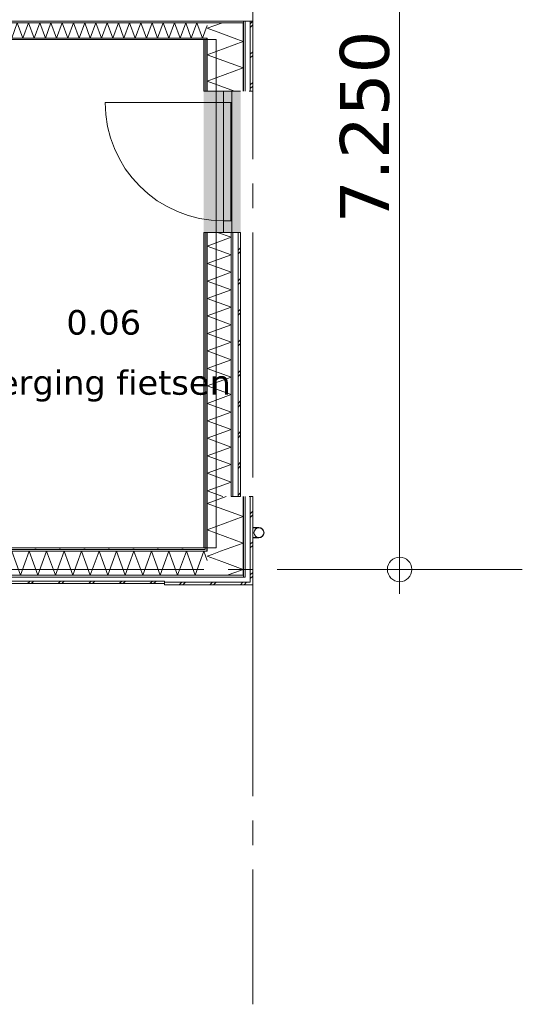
# Model space of a CAD drawing. Header units: millimetres. Extents: x -14925 to 266687, y -3550 to 35834.
# Tile 121 of 244: x 116445 to 120674, y -3550 to 4488. Entities that reach past the tile are written whole.
import ezdxf
from ezdxf.enums import TextEntityAlignment as Align

# ---------------------------------------------------------------- set-up
doc = ezdxf.new("R2010")
doc.units = ezdxf.units.MM
doc.header["$MEASUREMENT"] = 0
doc.linetypes.add('B0204', pattern=[2600, 2000, -200, 200, -200])
for name, color, linetype in [('52 Riolering.SCHOON', 7, 'Continuous'), ('A Stramien', 7, 'Continuous'), ('New_21 Buitenwanden', 7, 'Continuous'), ('New_21 Buitenwanden Afdek-arcering', 7, 'Continuous'), ('New_21 Buitenwanden Deuren', 7, 'Continuous'), ('New_21 Buitenwanden Doorsnede-arcering', 7, 'Continuous'), ('New_21 Buitenwanden Laagscheidingslijnen', 7, 'Continuous'), ('New_22 C Binnenwanden', 7, 'Continuous'), ('New_22 C Binnenwanden Doorsnede-arcering', 7, 'Continuous'), ('New_22 C Binnenwanden Laagscheidingslijnen', 7, 'Continuous'), ('New_Z Gebruiksopp', 7, 'Continuous'), ('New_Z Gebruiksopp Zone omranding', 7, 'Continuous'), ('New_Z Gebruiksopp Zone tekst', 7, 'Continuous'), ('Tekst_dim 1_ 100 .DO', 7, 'Continuous')]:
    doc.layers.add(name, color=color, linetype=linetype)
doc.styles.add('GENERATED_STYLE_1', font='verdana.ttf')
doc.styles.add('GENERATED_STYLE_2', font='verdana.ttf')
doc.dimstyles.new('GENERATED_STYLE__1', dxfattribs={"dimtxt": 400, "dimasz": 380, "dimexe": 0.18, "dimexo": 0.0625, "dimgap": 0, "dimtad": 1, "dimdec": 0, "dimzin": 0, "dimdsep": 46, "dimtxsty": 'GENERATED_STYLE_2', "dimblk": 'ARROWHEAD_7', "dimblk1": 'ARROWHEAD_7', "dimblk2": 'ARROWHEAD_7', "dimcen": 0.09, "dimse1": 1, "dimse2": 1, "dimclrd": 9, "dimclre": 9, "dimclrt": 9, "dimadec": 1, "dimazin": 0, "dimtfac": 1, "dimtdec": 4, "dimtmove": 0, "dimatfit": 3, "dimfxl": 1, "dimtolj": 1, "dimtzin": 0, "dimarcsym": 0})
pattern_1 = [(90, (120873.91, 0), (-100, 0), [])]
pattern_2 = [(90, (120873.9, 0), (-346.41, 0), [0, -200]), (90, (120700.7, 100), (-346.41, 0), [0, -200])]
pattern_3 = [(0, (120873.91, 0), (0, 100), [])]
pattern_4 = [(0, (120873.9, 0), (0, 346.41), [0, -200]), (0, (120973.9, 173.2), (0, 346.41), [0, -200])]

# ---------------------------------------------------------------- blocks, each defined once
blk = doc.blocks.new('berging fietsen_0.06_124_1', base_point=(117131.4, 2250))
at = {"layer": 'New_Z Gebruiksopp Zone tekst', "color": 2, "lineweight": 0}
for tag, style, p in [('DUMMY_941', 'GENERATED_STYLE_1', (117131.4, 2187.9)), ('DUMMY_942', 'GENERATED_STYLE_2', (117131.4, 1690.7))]:
    blk.add_attdef(tag, text='', height=200, dxfattribs=dict(at, style=style)).set_placement(p, align=Align.TOP_LEFT)
for tag, style, p in [('ROOM_NUMBER', 'GENERATED_STYLE_1', (117131.4, 2117.1)), ('ROOM_NAME', 'GENERATED_STYLE_2', (117131.4, 1626.2))]:
    blk.add_attdef(tag, text='', height=200, dxfattribs=dict(at, style=style)).set_placement(p, align=Align.TOP_CENTER)
blk = doc.blocks.new('*X2849', base_point=(120873.9, 0))
at = {"layer": 'New_21 Buitenwanden Doorsnede-arcering', "color": 7, "linetype": 'Continuous', "lineweight": 0}
for p, q in [((118228.9, 2605), (118248.9, 2625)), ((118228.9, 2575), (118248.9, 2595)), ((118228.9, 2355), (118248.9, 2375)), ((118228.9, 2325), (118248.9, 2345)), ((118228.9, 2105), (118248.9, 2125)), ((118228.9, 2075), (118248.9, 2095)), ((118228.9, 1855), (118248.9, 1875)), ((118228.9, 1825), (118248.9, 1845)), ((118228.9, 1605), (118248.9, 1625)), ((118228.9, 1575), (118248.9, 1595)), ((118228.9, 1355), (118248.9, 1375)), ((118228.9, 1325), (118248.9, 1345)), ((118228.9, 1105), (118248.9, 1125)), ((118228.9, 1075), (118248.9, 1095)), ((118228.9, 855), (118248.9, 875)), ((118228.9, 825), (118248.9, 845)), ((118228.9, 605), (118248.9, 625))]:
    blk.add_line(p, q, dxfattribs=at)
blk = doc.blocks.new('*X2850', base_point=(120873.9, 0))
at = {"layer": 'New_21 Buitenwanden Doorsnede-arcering', "color": 7, "linetype": 'Continuous', "lineweight": 0}
for p, q in [((118171.9, 2710.9), (118061.6, 2751)), ((118171.9, 2710.9), (117975.9, 2639.5)), ((118171.9, 2568.2), (117975.9, 2639.5)), ((118171.9, 2568.2), (117975.9, 2496.8)), ((118171.9, 2425.5), (117975.9, 2496.8)), ((118171.9, 2425.5), (117975.9, 2354.2)), ((118171.9, 2282.8), (117975.9, 2354.2)), ((118171.9, 2282.8), (117975.9, 2211.5)), ((118171.9, 2140.1), (117975.9, 2211.5)), ((118171.9, 2140.1), (117975.9, 2068.8)), ((118171.9, 1997.5), (117975.9, 2068.8)), ((118171.9, 1997.5), (117975.9, 1926.1)), ((118171.9, 1854.8), (117975.9, 1926.1)), ((118171.9, 1854.8), (117975.9, 1783.5)), ((118171.9, 1712.1), (117975.9, 1783.5)), ((118171.9, 1712.1), (117975.9, 1640.8)), ((118171.9, 1569.4), (117975.9, 1640.8)), ((118171.9, 1569.4), (117975.9, 1498.1)), ((118171.9, 1426.8), (117975.9, 1498.1)), ((118171.9, 1426.8), (117975.9, 1355.4)), ((118171.9, 1284.1), (117975.9, 1355.4)), ((118171.9, 1284.1), (117975.9, 1212.7)), ((118171.9, 1141.4), (117975.9, 1212.7)), ((118171.9, 1141.4), (117975.9, 1070.1)), ((118171.9, 998.7), (117975.9, 1070.1)), ((118171.9, 998.7), (117975.9, 927.4)), ((118171.9, 856.1), (117975.9, 927.4)), ((118171.9, 856.1), (117975.9, 784.7)), ((118171.9, 713.4), (117975.9, 784.7)), ((118171.9, 713.4), (117975.9, 642)), ((118105.2, 595), (117975.9, 642))]:
    blk.add_line(p, q, dxfattribs=at)
blk = doc.blocks.new('D1 26[165]_1', base_point=(120873.9, 0))
at = {"layer": 'New_21 Buitenwanden Deuren', "color": 7, "linetype": 'Continuous', "lineweight": 0}
for p, q in [((117948.9, 3905), (117948.9, 3917)), ((117948.9, 3905), (117948.9, 3917)), ((117960.9, 3905), (117948.9, 3905)), ((117960.9, 3905), (117948.9, 3905)), ((117975.9, 3905), (117960.9, 3905)), ((117975.9, 3905), (117960.9, 3905)), ((118108.9, 3905), (117975.9, 3905)), ((118108.9, 3905), (117975.9, 3905)), ((118108.9, 3905), (118108.9, 3811)), ((118178.9, 3905), (118108.9, 3905)), ((118171.9, 3905), (118108.9, 3905)), ((118171.9, 3905), (118108.9, 3905)), ((118178.9, 3905), (118171.9, 3905)), ((118178.9, 3905), (118171.9, 3905)), ((118178.9, 2751), (118178.9, 3905)), ((118178.9, 3811), (118178.9, 3905)), ((118186.9, 3905), (118178.9, 3905)), ((118228.9, 3905), (118186.9, 3905)), ((118248.9, 3905), (118228.9, 3905)), ((118108.9, 3811), (117142.9, 3811)), ((118108.9, 3811), (118178.9, 3811)), ((118108.9, 2845), (118108.9, 3811)), ((118108.9, 3811), (118168.9, 3811)), ((118168.9, 3811), (118168.9, 2845)), ((118178.9, 2845), (118108.9, 2845)), ((118108.9, 2845), (118108.9, 2751)), ((118168.9, 2845), (118108.9, 2845)), ((118178.9, 2751), (118178.9, 2845)), ((117960.9, 2751), (117948.9, 2751)), ((117960.9, 2751), (117948.9, 2751)), ((117948.9, 2751), (117948.9, 2739)), ((117948.9, 2751), (117948.9, 2739)), ((117975.9, 2751), (117960.9, 2751)), ((117975.9, 2751), (117960.9, 2751)), ((118108.9, 2751), (117975.9, 2751)), ((118108.9, 2751), (117975.9, 2751)), ((118108.9, 2751), (118178.9, 2751)), ((118171.9, 2751), (118108.9, 2751)), ((118171.9, 2751), (118108.9, 2751)), ((118178.9, 2751), (118171.9, 2751)), ((118178.9, 2751), (118171.9, 2751)), ((118186.9, 2751), (118178.9, 2751)), ((118228.9, 2751), (118186.9, 2751)), ((118248.9, 2751), (118228.9, 2751))]:
    blk.add_line(p, q, dxfattribs=at)
blk.add_arc((118108.9, 3811), 966, 180, 270, dxfattribs=at)
for p in [(118178.9, 3905), (118178.9, 2751)]:
    blk.add_point(p, dxfattribs=at)
blk = doc.blocks.new('Wall_434_1', base_point=(117948.9, 595))
at = {"layer": 'New_21 Buitenwanden Afdek-arcering', "linetype": 'Continuous', "lineweight": 0, "true_color": 0xffffff}
blk.add_hatch(color=7, dxfattribs=at).paths.add_polyline_path([(118248.9, 3905), (117948.9, 3905), (117948.9, 2751), (118248.9, 2751)])
at = {"layer": 'New_21 Buitenwanden Doorsnede-arcering', "linetype": 'Continuous', "lineweight": 0, "true_color": 0x000000}
h = blk.add_hatch(dxfattribs=at)
h.set_pattern_fill('720_Gips_0001', color=18, style=0, pattern_type=2)
h.set_pattern_definition(pattern_2)
h.paths.add_polyline_path([(117960.9, 2751), (117948.9, 2751), (117948.9, 595), (117960.9, 595)])
h = blk.add_hatch(dxfattribs=at)
h.set_pattern_fill('325_Houtachtig_plaatmate_E0', color=18, style=0, pattern_type=2)
h.set_pattern_definition(pattern_1)
h.paths.add_polyline_path([(117960.9, 595), (117975.9, 595), (117975.9, 2751), (117960.9, 2751)])
h = blk.add_hatch(dxfattribs=at)
h.set_pattern_fill('325_Houtachtig_plaatmate_E0', color=18, style=0, pattern_type=2)
h.set_pattern_definition(pattern_1)
h.paths.add_polyline_path([(118171.9, 595), (118186.9, 595), (118186.9, 2751), (118171.9, 2751)])
at = {"layer": 'New_21 Buitenwanden', "color": 9, "linetype": 'Continuous', "lineweight": 0}
for p, q in [((117948.9, 3905), (117948.9, 3917)), ((117960.9, 3905), (117948.9, 3905)), ((117975.9, 3905), (117960.9, 3905)), ((118108.9, 3905), (117975.9, 3905)), ((118171.9, 3905), (118108.9, 3905)), ((118178.9, 3905), (118171.9, 3905)), ((118186.9, 3905), (118178.9, 3905)), ((118228.9, 3905), (118186.9, 3905)), ((118248.9, 3905), (118228.9, 3905)), ((117948.9, 2751), (117948.9, 2739)), ((117960.9, 2751), (117948.9, 2751)), ((117975.9, 2751), (117960.9, 2751)), ((118108.9, 2751), (117975.9, 2751)), ((118171.9, 2751), (118108.9, 2751)), ((118178.9, 2751), (118171.9, 2751)), ((118186.9, 2751), (118178.9, 2751)), ((118228.9, 2751), (118186.9, 2751)), ((118248.9, 2751), (118228.9, 2751))]:
    blk.add_line(p, q, dxfattribs=at)
at = {"layer": 'New_21 Buitenwanden', "color": 9, "linetype": 'Continuous', "lineweight": 0, "flags": 128}
for points in [[(117948.9, 2751), (117948.9, 595)], [(118248.9, 595), (118248.9, 2751)], [(118171.9, 595), (118248.9, 595)]]:
    blk.add_lwpolyline(points, dxfattribs=at)
at = {"layer": 'New_21 Buitenwanden Laagscheidingslijnen', "color": 9, "linetype": 'Continuous', "lineweight": 0}
for p, q in [((117960.9, 595), (117960.9, 2751)), ((117975.9, 595), (117975.9, 2751)), ((118171.9, 595), (118171.9, 2751)), ((118186.9, 595), (118186.9, 2751)), ((118228.9, 595), (118228.9, 2751))]:
    blk.add_line(p, q, dxfattribs=at)
at = {"layer": 'New_21 Buitenwanden', "color": 1, "lineweight": 0}
for name in ['*X2850', '*X2849']:
    blk.add_blockref(name, (120873.9, 0), dxfattribs=at)
at = {"layer": 'New_21 Buitenwanden Deuren', "color": 7, "linetype": 'Continuous', "lineweight": 0}
blk.add_blockref('D1 26[165]_1', (120873.9, 0), dxfattribs=at)
blk = doc.blocks.new('*X3013', base_point=(120873.9, 0))
at = {"layer": 'New_21 Buitenwanden Doorsnede-arcering', "color": 7, "linetype": 'Continuous', "lineweight": 0}
for p in [(118101.9, 4463), (118086.9, 4376.7)]:
    blk.add_line(p, (117975.9, 4417.1), dxfattribs=at)
blk = doc.blocks.new('*X3015', base_point=(120873.9, 0))
at = {"layer": 'New_21 Buitenwanden Doorsnede-arcering', "color": 7, "linetype": 'Continuous', "lineweight": 0}
for p, q in [((118328.9, 4455), (118348.9, 4475)), ((118328.9, 4425), (118348.9, 4445)), ((118328.9, 4205), (118348.9, 4225)), ((118328.9, 4175), (118348.9, 4195)), ((118328.9, 3955), (118348.9, 3975)), ((118328.9, 3925), (118348.9, 3945))]:
    blk.add_line(p, q, dxfattribs=at)
blk = doc.blocks.new('*X3016', base_point=(120873.9, 0))
at = {"layer": 'New_21 Buitenwanden Doorsnede-arcering', "color": 7, "linetype": 'Continuous', "lineweight": 0}
for p, q in [((118271.9, 4309.4), (117975.9, 4201.7)), ((118271.9, 4309.4), (118196.1, 4337)), ((118271.9, 4093.9), (117975.9, 4201.7)), ((118271.9, 4093.9), (117975.9, 3986.2)), ((118199, 3905), (117975.9, 3986.2))]:
    blk.add_line(p, q, dxfattribs=at)
blk = doc.blocks.new('*X3017', base_point=(120873.9, 0))
at = {"layer": 'New_21 Buitenwanden Doorsnede-arcering', "color": 7, "linetype": 'Continuous', "lineweight": 0}
blk.add_line((118196.1, 4337), (118086.9, 4376.7), dxfattribs=at)
blk = doc.blocks.new('Wall_460_1', base_point=(117948.9, 3905))
at = {"layer": 'New_21 Buitenwanden Doorsnede-arcering', "linetype": 'Continuous', "lineweight": 0, "true_color": 0x000000}
h = blk.add_hatch(dxfattribs=at)
h.set_pattern_fill('325_Houtachtig_plaatmate_E0', color=18, style=0, pattern_type=2)
h.set_pattern_definition(pattern_1)
h.paths.add_polyline_path([(118286.9, 4475), (118271.9, 4475), (118271.9, 4463), (118286.9, 4463)])
h = blk.add_hatch(dxfattribs=at)
h.set_pattern_fill('325_Houtachtig_plaatmate_E0', color=18, style=0, pattern_type=2)
h.set_pattern_definition(pattern_1)
h.paths.add_polyline_path([(118286.9, 4463), (118271.9, 4463), (118271.9, 4446.1), (118286.9, 4451.8)])
h = blk.add_hatch(dxfattribs=at)
h.set_pattern_fill('325_Houtachtig_plaatmate_E0', color=18, style=0, pattern_type=2)
h.set_pattern_definition(pattern_1)
h.paths.add_polyline_path([(118286.9, 3905), (118286.9, 4451.8), (118271.9, 4446.1), (118271.9, 3905)])
h = blk.add_hatch(dxfattribs=at)
h.set_pattern_fill('720_Gips_0001', color=18, style=0, pattern_type=2)
h.set_pattern_definition(pattern_2)
h.paths.add_polyline_path([(117948.9, 4325), (117948.9, 3905), (117960.9, 3905), (117960.9, 4325)])
h = blk.add_hatch(dxfattribs=at)
h.set_pattern_fill('325_Houtachtig_plaatmate_E0', color=18, style=0, pattern_type=2)
h.set_pattern_definition(pattern_1)
h.paths.add_polyline_path([(117975.9, 4337), (117960.9, 4337), (117960.9, 4329.5), (117975.9, 4335.1)])
h = blk.add_hatch(dxfattribs=at)
h.set_pattern_fill('325_Houtachtig_plaatmate_E0', color=18, style=0, pattern_type=2)
h.set_pattern_definition(pattern_1)
h.paths.add_polyline_path([(117975.9, 4325), (117975.9, 4335.1), (117960.9, 4329.5), (117960.9, 4325)])
h = blk.add_hatch(dxfattribs=at)
h.set_pattern_fill('325_Houtachtig_plaatmate_E0', color=18, style=0, pattern_type=2)
h.set_pattern_definition(pattern_1)
h.paths.add_polyline_path([(117960.9, 4325), (117960.9, 3905), (117975.9, 3905), (117975.9, 4325)])
at = {"layer": 'New_21 Buitenwanden', "color": 9, "linetype": 'Continuous', "lineweight": 0, "flags": 128}
for points in [[(118348.9, 3905), (118348.9, 4475)], [(117948.9, 4325), (117948.9, 3905)], [(118328.9, 3905), (118318.9, 3905)], [(118348.9, 3905), (118328.9, 3905)]]:
    blk.add_lwpolyline(points, dxfattribs=at)
at = {"layer": 'New_21 Buitenwanden Laagscheidingslijnen', "color": 9, "linetype": 'Continuous', "lineweight": 0}
for p, q in [((118271.9, 4337), (118271.9, 4446.1)), ((118286.9, 3905), (118286.9, 4451.8)), ((118328.9, 3905), (118328.9, 4467.5)), ((117960.9, 3905), (117960.9, 4325)), ((117975.9, 4325), (117975.9, 4335.1)), ((117975.9, 3905), (117975.9, 4325)), ((118271.9, 3905), (118271.9, 4337))]:
    blk.add_line(p, q, dxfattribs=at)
at = {"layer": 'New_21 Buitenwanden Laagscheidingslijnen', "color": 1, "linetype": 'Continuous', "lineweight": 0}
blk.add_line((117948.9, 4325), (117960.9, 4325), dxfattribs=at)
at = {"layer": 'New_22 C Binnenwanden', "color": 9, "linetype": 'Continuous', "lineweight": 0, "flags": 128}
for points in [[(118286.9, 4475), (118271.9, 4475)], [(118328.9, 4475), (118286.9, 4475)], [(118348.9, 4475), (118328.9, 4475)]]:
    blk.add_lwpolyline(points, dxfattribs=at)
at = {"layer": 'New_22 C Binnenwanden Laagscheidingslijnen', "color": 1, "linetype": 'Continuous', "lineweight": 0}
for p, q in [((118271.9, 4463), (117975.9, 4463)), ((117975.9, 4337), (117960.9, 4337))]:
    blk.add_line(p, q, dxfattribs=at)
at = {"layer": 'New_22 C Binnenwanden Laagscheidingslijnen', "color": 9, "linetype": 'Continuous', "lineweight": 0}
for p, q in [((118271.9, 4463), (118271.9, 4446.1)), ((118286.9, 4475), (118286.9, 4463)), ((118286.9, 4463), (118286.9, 4451.8)), ((118328.9, 4475), (118328.9, 4467.5)), ((117975.9, 4337), (117975.9, 4335.1))]:
    blk.add_line(p, q, dxfattribs=at)
at = {"layer": 'New_21 Buitenwanden', "color": 1, "lineweight": 0}
for name in ['*X3013', '*X3015', '*X3017', '*X3016']:
    blk.add_blockref(name, (120873.9, 0), dxfattribs=at)
blk = doc.blocks.new('*X3020', base_point=(120873.9, 0))
at = {"layer": 'New_21 Buitenwanden Doorsnede-arcering', "color": 7, "linetype": 'Continuous', "lineweight": 0}
for p, q in [((118018.1, 123.1), (117975.9, 107.7)), ((118097.7, 63.4), (117975.9, 107.7)), ((118211.5, -22), (118140, -48))]:
    blk.add_line(p, q, dxfattribs=at)
blk = doc.blocks.new('*X3023', base_point=(120873.9, 0))
at = {"layer": 'New_21 Buitenwanden Doorsnede-arcering', "color": 7, "linetype": 'Continuous', "lineweight": 0}
for p, q in [((118328.9, 455), (118348.9, 475)), ((118328.9, 425), (118348.9, 445)), ((118328.9, 205), (118348.9, 225)), ((118328.9, 175), (118348.9, 195)), ((118328.9, -45), (118348.9, -25)), ((118328.9, -75), (118348.9, -55))]:
    blk.add_line(p, q, dxfattribs=at)
blk = doc.blocks.new('*X3024', base_point=(120873.9, 0))
at = {"layer": 'New_21 Buitenwanden Doorsnede-arcering', "color": 7, "linetype": 'Continuous', "lineweight": 0}
for p, q in [((118086.5, 148), (118018.1, 123.1)), ((118271.9, 0), (118097.7, 63.4)), ((118271.9, 0), (118211.5, -22))]:
    blk.add_line(p, q, dxfattribs=at)
blk = doc.blocks.new('*X3025', base_point=(120873.9, 0))
at = {"layer": 'New_21 Buitenwanden Doorsnede-arcering', "color": 7, "linetype": 'Continuous', "lineweight": 0}
for p, q in [((118130.7, 595), (117975.9, 538.7)), ((118271.9, 430.9), (117975.9, 538.7)), ((118271.9, 430.9), (117975.9, 323.2)), ((118271.9, 215.5), (117975.9, 323.2)), ((118271.9, 215.5), (118086.5, 148))]:
    blk.add_line(p, q, dxfattribs=at)
blk = doc.blocks.new('Wall_461_1', base_point=(117948.9, 175))
at = {"layer": 'New_21 Buitenwanden Doorsnede-arcering', "linetype": 'Continuous', "lineweight": 0, "true_color": 0x000000}
h = blk.add_hatch(dxfattribs=at)
h.set_pattern_fill('720_Gips_0001', color=18, style=0, pattern_type=2)
h.set_pattern_definition(pattern_2)
h.paths.add_polyline_path([(117960.9, 175), (117960.9, 595), (117948.9, 595), (117948.9, 175)])
h = blk.add_hatch(dxfattribs=at)
h.set_pattern_fill('325_Houtachtig_plaatmate_E0', color=18, style=0, pattern_type=2)
h.set_pattern_definition(pattern_1)
h.paths.add_polyline_path([(117975.9, 163), (117975.9, 595), (117960.9, 595), (117960.9, 166), (117964.9, 163)])
h = blk.add_hatch(dxfattribs=at)
h.set_pattern_fill('325_Houtachtig_plaatmate_E0', color=18, style=0, pattern_type=2)
h.set_pattern_definition(pattern_1)
h.paths.add_polyline_path([(118286.9, -48), (118286.9, 595), (118271.9, 595), (118271.9, -48)])
h = blk.add_hatch(dxfattribs=at)
h.set_pattern_fill('720_Gips_0001', color=18, style=0, pattern_type=2)
h.set_pattern_definition(pattern_2)
h.paths.add_polyline_path([(117948.9, 163), (117960.9, 163), (117960.9, 166), (117948.9, 175)])
h = blk.add_hatch(dxfattribs=at)
h.set_pattern_fill('720_Gips_0001', color=18, style=0, pattern_type=2)
h.set_pattern_definition(pattern_2)
h.paths.add_polyline_path([(117948.9, 175), (117960.9, 166), (117960.9, 175)])
h = blk.add_hatch(dxfattribs=at)
h.set_pattern_fill('325_Houtachtig_plaatmate_E0', color=18, style=0, pattern_type=2)
h.set_pattern_definition(pattern_1)
h.paths.add_polyline_path([(117960.9, 163), (117964.9, 163), (117960.9, 166)])
h = blk.add_hatch(dxfattribs=at)
h.set_pattern_fill('325_Houtachtig_plaatmate_E0', color=18, style=0, pattern_type=2)
h.set_pattern_definition(pattern_1)
h.paths.add_polyline_path([(117975.9, 154.8), (117964.9, 163), (117960.9, 163), (117960.9, 148), (117975.9, 148)])
h = blk.add_hatch(dxfattribs=at)
h.set_pattern_fill('325_Houtachtig_plaatmate_E0', color=18, style=0, pattern_type=2)
h.set_pattern_definition(pattern_1)
h.paths.add_polyline_path([(117964.9, 163), (117975.9, 154.8), (117975.9, 163)])
h = blk.add_hatch(dxfattribs=at)
h.set_pattern_fill('325_Houtachtig_plaatmate_E0', color=18, style=0, pattern_type=2)
h.set_pattern_definition(pattern_1)
h.paths.add_polyline_path([(118271.9, -48), (118271.9, -63), (118286.9, -63), (118286.9, -48)])
at = {"layer": 'New_21 Buitenwanden', "color": 9, "linetype": 'Continuous', "lineweight": 0, "flags": 128}
for points in [[(117948.9, 595), (117948.9, 175)], [(118328.9, 595), (118318.9, 595)], [(118348.9, 595), (118328.9, 595)], [(118348.9, -125), (118348.9, 595)], [(118348.9, -125), (118328.9, -125)]]:
    blk.add_lwpolyline(points, dxfattribs=at)
at = {"layer": 'New_21 Buitenwanden Laagscheidingslijnen', "color": 9, "linetype": 'Continuous', "lineweight": 0}
for p, q in [((117960.9, 175), (117960.9, 595)), ((117975.9, 163), (117975.9, 595)), ((118271.9, 148), (118271.9, 595)), ((118286.9, -48), (118286.9, 595)), ((118328.9, -63), (118328.9, 595)), ((117948.9, 163), (117960.9, 163)), ((117960.9, 166), (117960.9, 175)), ((117960.9, 166), (117960.9, 163)), ((117975.9, 154.8), (117975.9, 163)), ((117960.9, 148), (117975.9, 148)), ((117975.9, 154.8), (117975.9, 148)), ((118271.9, -48), (118271.9, 148)), ((117975.9, -48), (118246.2, -48)), ((118246.2, -48), (118271.9, -48)), ((118271.9, -63), (118286.9, -63)), ((118286.9, -63), (118286.9, -48)), ((118328.9, -105), (118328.9, -63)), ((118286.9, -105), (118322.2, -105)), ((118322.2, -105), (118328.9, -105))]:
    blk.add_line(p, q, dxfattribs=at)
at = {"layer": 'New_21 Buitenwanden', "color": 1, "lineweight": 0}
for name in ['*X3025', '*X3023', '*X3020', '*X3024']:
    blk.add_blockref(name, (120873.9, 0), dxfattribs=at)
blk = doc.blocks.new('*X3036', base_point=(120873.9, 0))
at = {"layer": 'New_22 C Binnenwanden Doorsnede-arcering', "color": 7, "linetype": 'Continuous', "lineweight": 0}
for p, q in [((116236.9, 4448.9), (116242, 4463)), ((116287.9, 4337), (116242, 4463)), ((116287.9, 4337), (116333.7, 4463)), ((116379.6, 4337), (116333.7, 4463)), ((116379.6, 4337), (116425.5, 4463)), ((116471.3, 4337), (116425.5, 4463)), ((116471.3, 4337), (116517.2, 4463)), ((116563, 4337), (116517.2, 4463)), ((116563, 4337), (116608.9, 4463)), ((116654.8, 4337), (116608.9, 4463)), ((116654.8, 4337), (116700.6, 4463)), ((116746.5, 4337), (116700.6, 4463)), ((116746.5, 4337), (116792.3, 4463)), ((116838.2, 4337), (116792.3, 4463)), ((116838.2, 4337), (116884.1, 4463)), ((116929.9, 4337), (116884.1, 4463)), ((116929.9, 4337), (116975.8, 4463)), ((117021.6, 4337), (116975.8, 4463)), ((117021.6, 4337), (117067.5, 4463)), ((117113.4, 4337), (117067.5, 4463)), ((117113.4, 4337), (117159.2, 4463)), ((117205.1, 4337), (117159.2, 4463)), ((117205.1, 4337), (117250.9, 4463)), ((117296.8, 4337), (117250.9, 4463)), ((117296.8, 4337), (117342.7, 4463)), ((117388.5, 4337), (117342.7, 4463)), ((117388.5, 4337), (117434.4, 4463)), ((117480.3, 4337), (117434.4, 4463)), ((117480.3, 4337), (117526.1, 4463)), ((117572, 4337), (117526.1, 4463)), ((117572, 4337), (117617.8, 4463)), ((117663.7, 4337), (117617.8, 4463)), ((117663.7, 4337), (117709.6, 4463)), ((117755.4, 4337), (117709.6, 4463)), ((117755.4, 4337), (117801.3, 4463)), ((117847.1, 4337), (117801.3, 4463)), ((117847.1, 4337), (117893, 4463)), ((117938.9, 4337), (117893, 4463)), ((117938.9, 4337), (117975.9, 4438.8))]:
    blk.add_line(p, q, dxfattribs=at)
blk = doc.blocks.new('Wall_464_1', base_point=(111498.9, 4325))
at = {"layer": 'New_22 C Binnenwanden Doorsnede-arcering', "linetype": 'Continuous', "lineweight": 0, "true_color": 0x000000}
h = blk.add_hatch(dxfattribs=at)
h.set_pattern_fill('325_Houtachtig_plaatmate_E0', color=18, style=0, pattern_type=2)
h.set_pattern_definition(pattern_3)
h.paths.add_polyline_path([(118271.9, 4475), (111175.9, 4475), (111175.9, 4463), (118271.9, 4463)])
h = blk.add_hatch(dxfattribs=at)
h.set_pattern_fill('325_Houtachtig_plaatmate_E0', color=18, style=0, pattern_type=2)
h.set_pattern_definition(pattern_3)
h.paths.add_polyline_path([(117960.9, 4337), (116248.9, 4337), (116248.9, 4325), (117948.9, 4325), (117960.9, 4329.5)])
h = blk.add_hatch(dxfattribs=at)
h.set_pattern_fill('325_Houtachtig_plaatmate_E0', color=18, style=0, pattern_type=2)
h.set_pattern_definition(pattern_3)
h.paths.add_polyline_path([(117960.9, 4329.5), (117948.9, 4325), (117960.9, 4325)])
at = {"layer": 'New_21 Buitenwanden Laagscheidingslijnen', "color": 1, "linetype": 'Continuous', "lineweight": 0}
blk.add_line((117948.9, 4325), (117960.9, 4325), dxfattribs=at)
at = {"layer": 'New_22 C Binnenwanden', "color": 1, "linetype": 'Continuous', "lineweight": 0, "flags": 128}
for points in [[(118271.9, 4475), (111175.9, 4475)], [(116248.9, 4325), (117948.9, 4325)]]:
    blk.add_lwpolyline(points, dxfattribs=at)
at = {"layer": 'New_22 C Binnenwanden Laagscheidingslijnen', "color": 1, "linetype": 'Continuous', "lineweight": 0}
for p, q in [((111471.9, 4463), (117975.9, 4463)), ((118271.9, 4463), (117975.9, 4463)), ((116236.9, 4337), (117960.9, 4337)), ((117975.9, 4337), (117960.9, 4337))]:
    blk.add_line(p, q, dxfattribs=at)
at = {"layer": 'New_22 C Binnenwanden', "color": 1, "lineweight": 0}
blk.add_blockref('*X3036', (120873.9, 0), dxfattribs=at)
blk = doc.blocks.new('*X3697', base_point=(120873.9, 0))
at = {"layer": 'New_21 Buitenwanden Doorsnede-arcering', "color": 7, "linetype": 'Continuous', "lineweight": 0}
for p, q in [((117748.9, -125), (117768.9, -105)), ((117778.9, -125), (117798.9, -105)), ((117998.9, -125), (118018.9, -105)), ((118028.9, -125), (118048.9, -105)), ((118248.9, -125), (118268.9, -105)), ((118278.9, -125), (118298.9, -105))]:
    blk.add_line(p, q, dxfattribs=at)
blk = doc.blocks.new('*X3698', base_point=(120873.9, 0))
at = {"layer": 'New_21 Buitenwanden Doorsnede-arcering', "color": 7, "linetype": 'Continuous', "lineweight": 0}
for p, q in [((117628.9, 52.4), (117663.7, 148)), ((117735, -48), (117663.7, 148)), ((117735, -48), (117806.4, 148)), ((117877.7, -48), (117806.4, 148)), ((117877.7, -48), (117949, 148)), ((117975.9, 74.2), (117949, 148))]:
    blk.add_line(p, q, dxfattribs=at)
blk = doc.blocks.new('Wall_580_1', base_point=(117628.9, 175))
at = {"layer": 'New_21 Buitenwanden Doorsnede-arcering', "linetype": 'Continuous', "lineweight": 0, "true_color": 0x000000}
h = blk.add_hatch(dxfattribs=at)
h.set_pattern_fill('720_Gips_0001', color=18, style=0, pattern_type=2)
h.set_pattern_definition(pattern_4)
h.paths.add_polyline_path([(117948.9, 175), (117628.9, 175), (117628.9, 163), (117948.9, 163)])
h = blk.add_hatch(dxfattribs=at)
h.set_pattern_fill('325_Houtachtig_plaatmate_E0', color=18, style=0, pattern_type=2)
h.set_pattern_definition(pattern_3)
h.paths.add_polyline_path([(117960.9, 163), (117628.9, 163), (117628.9, 148), (117960.9, 148)])
h = blk.add_hatch(dxfattribs=at)
h.set_pattern_fill('325_Houtachtig_plaatmate_E0', color=18, style=0, pattern_type=2)
h.set_pattern_definition(pattern_3)
h.paths.add_polyline_path([(117628.9, -63), (118266.2, -63), (118246.2, -48), (117628.9, -48)])
h = blk.add_hatch(dxfattribs=at)
h.set_pattern_fill('325_Houtachtig_plaatmate_E0', color=18, style=0, pattern_type=2)
h.set_pattern_definition(pattern_3)
h.paths.add_polyline_path([(118246.2, -48), (118266.2, -63), (118271.9, -63), (118271.9, -48)])
at = {"layer": 'New_21 Buitenwanden', "color": 9, "linetype": 'Continuous', "lineweight": 0, "flags": 128}
for points in [[(117948.9, 175), (117628.9, 175)], [(117628.9, -105), (117628.9, -95)], [(117628.9, -125), (117628.9, -105)], [(117628.9, -125), (118328.9, -125)]]:
    blk.add_lwpolyline(points, dxfattribs=at)
at = {"layer": 'New_21 Buitenwanden Laagscheidingslijnen', "color": 9, "linetype": 'Continuous', "lineweight": 0}
for p, q in [((117628.9, 163), (117948.9, 163)), ((117948.9, 163), (117960.9, 163)), ((117628.9, 148), (117960.9, 148)), ((117960.9, 148), (117975.9, 148)), ((117628.9, -48), (117975.9, -48)), ((117628.9, -63), (118266.2, -63)), ((117975.9, -48), (118246.2, -48)), ((118246.2, -48), (118271.9, -48)), ((118266.2, -63), (118271.9, -63)), ((118271.9, -63), (118286.9, -63)), ((117628.9, -105), (118286.9, -105)), ((118286.9, -105), (118322.2, -105)), ((118322.2, -105), (118328.9, -105))]:
    blk.add_line(p, q, dxfattribs=at)
at = {"layer": 'New_21 Buitenwanden', "color": 1, "lineweight": 0}
for name in ['*X3698', '*X3697']:
    blk.add_blockref(name, (120873.9, 0), dxfattribs=at)
blk = doc.blocks.new('*X3701', base_point=(120873.9, 0))
at = {"layer": 'New_21 Buitenwanden Doorsnede-arcering', "color": 7, "linetype": 'Continuous', "lineweight": 0}
for p, q in [((114508.9, -115), (114523.9, -100)), ((114523.9, -100), (114528.9, -95)), ((114538.9, -115), (114553.9, -100)), ((114553.9, -100), (114558.9, -95)), ((114758.9, -115), (114773.9, -100)), ((114773.9, -100), (114778.9, -95)), ((114788.9, -115), (114803.9, -100)), ((114803.9, -100), (114808.9, -95)), ((115008.9, -115), (115023.9, -100)), ((115023.9, -100), (115028.9, -95)), ((115038.9, -115), (115053.9, -100)), ((115053.9, -100), (115058.9, -95)), ((115258.9, -115), (115273.9, -100)), ((115273.9, -100), (115278.9, -95)), ((115288.9, -115), (115303.9, -100)), ((115303.9, -100), (115308.9, -95)), ((115508.9, -115), (115523.9, -100)), ((115523.9, -100), (115528.9, -95)), ((115538.9, -115), (115553.9, -100)), ((115553.9, -100), (115558.9, -95)), ((115758.9, -115), (115773.9, -100)), ((115773.9, -100), (115778.9, -95)), ((115788.9, -115), (115803.9, -100)), ((115803.9, -100), (115808.9, -95)), ((116008.9, -115), (116023.9, -100)), ((116023.9, -100), (116028.9, -95)), ((116038.9, -115), (116053.9, -100)), ((116053.9, -100), (116058.9, -95)), ((116258.9, -115), (116273.9, -100)), ((116273.9, -100), (116278.9, -95)), ((116288.9, -115), (116303.9, -100)), ((116303.9, -100), (116308.9, -95)), ((116508.9, -115), (116523.9, -100)), ((116523.9, -100), (116528.9, -95)), ((116538.9, -115), (116553.9, -100)), ((116553.9, -100), (116558.9, -95)), ((116758.9, -115), (116773.9, -100)), ((116773.9, -100), (116778.9, -95)), ((116788.9, -115), (116803.9, -100)), ((116803.9, -100), (116808.9, -95)), ((117008.9, -115), (117023.9, -100)), ((117023.9, -100), (117028.9, -95)), ((117038.9, -115), (117053.9, -100)), ((117053.9, -100), (117058.9, -95)), ((117258.9, -115), (117273.9, -100)), ((117273.9, -100), (117278.9, -95)), ((117288.9, -115), (117303.9, -100)), ((117303.9, -100), (117308.9, -95)), ((117508.9, -115), (117523.9, -100)), ((117523.9, -100), (117528.9, -95)), ((117538.9, -115), (117553.9, -100)), ((117553.9, -100), (117558.9, -95))]:
    blk.add_line(p, q, dxfattribs=at)
blk = doc.blocks.new('*X3707', base_point=(120873.9, 0))
at = {"layer": 'New_21 Buitenwanden Doorsnede-arcering', "color": 7, "linetype": 'Continuous', "lineweight": 0}
for p, q in [((116236.9, 147.9), (116236.9, 148)), ((116308.3, -48), (116236.9, 148)), ((116308.3, -48), (116379.6, 148)), ((116450.9, -48), (116379.6, 148)), ((116450.9, -48), (116522.3, 148)), ((116593.6, -48), (116522.3, 148)), ((116593.6, -48), (116665, 148)), ((116736.3, -48), (116665, 148)), ((116736.3, -48), (116807.6, 148)), ((116879, -48), (116807.6, 148)), ((116879, -48), (116950.3, 148)), ((117021.6, -48), (116950.3, 148)), ((117021.6, -48), (117093, 148)), ((117164.3, -48), (117093, 148)), ((117164.3, -48), (117235.7, 148)), ((117307, -48), (117235.7, 148)), ((117307, -48), (117378.3, 148)), ((117449.7, -48), (117378.3, 148)), ((117449.7, -48), (117521, 148)), ((117592.4, -48), (117521, 148)), ((117592.4, -48), (117628.9, 52.4))]:
    blk.add_line(p, q, dxfattribs=at)
blk = doc.blocks.new('Wall_581_1', base_point=(111818.9, 175))
at = {"layer": 'New_21 Buitenwanden Doorsnede-arcering', "linetype": 'Continuous', "lineweight": 0, "true_color": 0x000000}
h = blk.add_hatch(dxfattribs=at)
h.set_pattern_fill('720_Gips_0001', color=18, style=0, pattern_type=2)
h.set_pattern_definition(pattern_4)
h.paths.add_polyline_path([(116248.9, 163), (117628.9, 163), (117628.9, 175), (116248.9, 175)])
h = blk.add_hatch(dxfattribs=at)
h.set_pattern_fill('325_Houtachtig_plaatmate_E0', color=18, style=0, pattern_type=2)
h.set_pattern_definition(pattern_3)
h.paths.add_polyline_path([(116248.9, 148), (117628.9, 148), (117628.9, 163), (116248.9, 163)])
h = blk.add_hatch(dxfattribs=at)
h.set_pattern_fill('325_Houtachtig_plaatmate_E0', color=18, style=0, pattern_type=2)
h.set_pattern_definition(pattern_3)
h.paths.add_polyline_path([(114378.9, -63), (117628.9, -63), (117628.9, -48), (114378.9, -48)])
at = {"layer": 'New_21 Buitenwanden', "color": 9, "linetype": 'Continuous', "lineweight": 0, "flags": 128}
for points in [[(117628.9, 175), (116248.9, 175)], [(114378.9, -115), (117628.9, -115)], [(117628.9, -105), (117628.9, -95)]]:
    blk.add_lwpolyline(points, dxfattribs=at)
at = {"layer": 'New_21 Buitenwanden Laagscheidingslijnen', "color": 9, "linetype": 'Continuous', "lineweight": 0}
for p, q in [((116248.9, 163), (117628.9, 163)), ((116248.9, 148), (117628.9, 148)), ((114378.9, -63), (117628.9, -63)), ((116236.9, -48), (117628.9, -48)), ((114378.9, -95), (117628.9, -95))]:
    blk.add_line(p, q, dxfattribs=at)
at = {"layer": 'New_21 Buitenwanden', "color": 1, "lineweight": 0}
for name in ['*X3707', '*X3701']:
    blk.add_blockref(name, (120873.9, 0), dxfattribs=at)
blk = doc.blocks.new('Standard grid marker_3')
at = {"layer": 'A Stramien', "color": 7, "linetype": 'B0204', "lineweight": 0}
blk.add_line((1000, 0), (46550, 0), dxfattribs=at)
at = {"layer": 'A Stramien', "color": 9, "lineweight": 0, "style": 'GENERATED_STYLE_2'}
for tag, p in [('AC_MarkerText_1_0', (-600, 206.1)), ('AC_MarkerText_1_1', (48150, 206.1))]:
    blk.add_attdef(tag, text='', height=400, dxfattribs=at).set_placement(p, align=Align.TOP_CENTER)
blk = doc.blocks.new('Standard grid marker_2')
at = {"layer": 'A Stramien', "color": 7, "linetype": 'B0204', "lineweight": 0}
for p, q in [((1000, 0), (24500, 0)), ((24500, 0), (25500, 0))]:
    blk.add_line(p, q, dxfattribs=at)
at = {"layer": 'A Stramien', "color": 9, "lineweight": 0, "style": 'GENERATED_STYLE_2'}
blk.add_attdef('AC_MarkerText_1', text='', height=400, rotation=90, dxfattribs=at).set_placement((-948.6, -142.5), align=Align.TOP_CENTER)
blk = doc.blocks.new('Regenpijp 26[168]_1', base_point=(118388.9, 300))
at = {"layer": '52 Riolering.SCHOON', "color": 7, "linetype": 'Continuous', "lineweight": 0, "flags": 128}
for points in [[(118348.9, 220), (118348.9, 259.8), (118398.9, 259.8, 1), (118398.9, 340.2), (118348.9, 340.2), (118348.9, 380), (118350.9, 380), (118350.9, 342), (118398.9, 342, -1), (118398.9, 258), (118350.9, 258), (118350.9, 220)], [(118348.9, 220), (118348.9, 259.8), (118398.9, 259.8, 1), (118398.9, 340.2), (118348.9, 340.2), (118348.9, 380), (118350.9, 380), (118350.9, 342), (118398.9, 342, -1), (118398.9, 258), (118350.9, 258), (118350.9, 220)], [(118348.9, 220), (118348.9, 259.8), (118398.9, 259.8, 1), (118398.9, 340.2), (118348.9, 340.2), (118348.9, 380), (118350.9, 380), (118350.9, 342), (118398.9, 342, -1), (118398.9, 258), (118350.9, 258), (118350.9, 220)], [(118348.9, 220), (118348.9, 259.8), (118398.9, 259.8, 1), (118398.9, 340.2), (118348.9, 340.2), (118348.9, 380), (118350.9, 380), (118350.9, 342), (118398.9, 342, -1), (118398.9, 258), (118350.9, 258), (118350.9, 220)], [(118348.9, 220), (118348.9, 259.8), (118398.9, 259.8, 1), (118398.9, 340.2), (118348.9, 340.2), (118348.9, 380), (118350.9, 380), (118350.9, 342), (118398.9, 342, -1), (118398.9, 258), (118350.9, 258), (118350.9, 220)], [(118348.9, 220), (118348.9, 259.8), (118398.9, 259.8, 1), (118398.9, 340.2), (118348.9, 340.2), (118348.9, 380), (118350.9, 380), (118350.9, 342), (118398.9, 342, -1), (118398.9, 258), (118350.9, 258), (118350.9, 220)], [(118348.9, 220), (118348.9, 259.8), (118398.9, 259.8, 1), (118398.9, 340.2), (118348.9, 340.2), (118348.9, 380), (118350.9, 380), (118350.9, 342), (118398.9, 342, -1), (118398.9, 258), (118350.9, 258), (118350.9, 220)], [(118348.9, 220), (118348.9, 259.8), (118398.9, 259.8, 1), (118398.9, 340.2), (118348.9, 340.2), (118348.9, 380), (118350.9, 380), (118350.9, 342), (118398.9, 342, -1), (118398.9, 258), (118350.9, 258), (118350.9, 220)], [(118398.9, 340, 1), (118398.9, 260, 1)]]:
    blk.add_lwpolyline(points, format="xyb", close=True, dxfattribs=at)
blk = doc.blocks.new('*D3809', base_point=(120873.9, 0))
at = {"layer": 'Tekst_dim 1_ 100 .DO', "color": 9, "linetype": 'Continuous', "lineweight": 0}
for p, q in [((119548.9, 100), (119548.9, 7350)), ((119923.9, 7250), (119173.9, 7250)), ((119548.9, -200), (119548.9, 100)), ((119923.9, 0), (119173.9, 0))]:
    blk.add_line(p, q, dxfattribs=at)
for centre in [(119548.9, 7250), (119548.9, 0)]:
    blk.add_circle(centre, 100, dxfattribs=at)
at = {"layer": 'Tekst_dim 1_ 100 .DO', "color": 9, "lineweight": 0, "insert": (119468.9, 2827.7), "char_height": 400, "attachment_point": 7, "rotation": 90, "style": 'GENERATED_STYLE_2'}
blk.add_mtext('\\A1;{\\pql;\\fVerdana|b0|i0|c0|p0;\\W1.000000;7.250}', dxfattribs=at)
blk = doc.blocks.new('ARROWHEAD_7')
at = {"color": 0, "linetype": 'Continuous', "lineweight": 0}
for p, q in [((0, -0.25), (0, 0.25)), ((0, 0), (-1, 0)), ((-0.25, 0), (0.25, 0))]:
    blk.add_line(p, q, dxfattribs=at)
blk.add_circle((0, 0), 0.25, dxfattribs=at)
blk = doc.blocks.new('*D3810', base_point=(120873.9, 0))
at = {"layer": 'Tekst_dim 1_ 100 .DO', "color": 9, "linetype": 'Continuous', "lineweight": 0}
for p, q in [((119548.9, 7350), (119548.9, 10850)), ((119923.9, 10750), (119173.9, 10750)), ((119548.9, 100), (119548.9, 7350)), ((119923.9, 7250), (119173.9, 7250))]:
    blk.add_line(p, q, dxfattribs=at)
for centre in [(119548.9, 10750), (119548.9, 7250)]:
    blk.add_circle(centre, 100, dxfattribs=at)
at = {"layer": 'Tekst_dim 1_ 100 .DO', "color": 9, "lineweight": 0, "insert": (119468.9, 8202.7), "char_height": 400, "attachment_point": 7, "rotation": 90, "style": 'GENERATED_STYLE_2'}
blk.add_mtext('\\A1;{\\pql;\\fVerdana|b0|i0|c0|p0;\\W1.000000;3.500}', dxfattribs=at)

msp = doc.modelspace()

# ---------------------------------------------------------------- linework, layer by layer
at = {"layer": 'New_Z Gebruiksopp Zone omranding', "color": 151, "linetype": 'Continuous', "lineweight": 0, "true_color": 0x94b5eb, "flags": 128}
msp.add_lwpolyline([(118048.9, 175), (118048.9, 4325), (116213.9, 4325), (116213.9, 175)], close=True, dxfattribs=at)

# ---------------------------------------------------------------- block references
at = {"layer": '52 Riolering.SCHOON', "color": 7, "linetype": 'Continuous', "lineweight": 0}
msp.add_blockref('Regenpijp 26[168]_1', (118388.9, 300), dxfattribs=at)
at = {"layer": 'A Stramien', "color": 1, "linetype": 'Continuous', "lineweight": 0, "zscale": 1000, "rotation": 270}
msp.add_blockref('Standard grid marker_2', (118348.9, 21950), dxfattribs=at)
at = {"layer": 'A Stramien', "color": 1, "linetype": 'Continuous', "lineweight": 0, "zscale": 1000}
msp.add_blockref('Standard grid marker_3', (107148.9, 0), dxfattribs=at)
at = {"layer": 'New_21 Buitenwanden', "color": 1, "lineweight": 0}
for name, p in [('Wall_460_1', (117948.9, 3905)), ('Wall_434_1', (117948.9, 595)), ('Wall_461_1', (117948.9, 175)), ('Wall_581_1', (111818.9, 175)), ('Wall_580_1', (117628.9, 175))]:
    msp.add_blockref(name, p, dxfattribs=at)
at = {"layer": 'New_22 C Binnenwanden', "color": 1, "lineweight": 0}
msp.add_blockref('Wall_464_1', (111498.9, 4325), dxfattribs=at)
at = {"layer": 'New_Z Gebruiksopp', "color": 2, "linetype": 'Continuous', "lineweight": 0}
msp.add_blockref('berging fietsen_0.06_124_1', (117131.4, 2250), dxfattribs=at).add_auto_attribs({'ROOM_NAME': 'berging fietsen', 'ROOM_NUMBER': '0.06'})

# ---------------------------------------------------------------- dimensions: what is measured, and where the dimension line sits
at = {"layer": 'Tekst_dim 1_ 100 .DO', "color": 9, "linetype": 'Continuous', "lineweight": 0}
for base, p1, p2, picture, middle in [((119548.9, 10750), (119323.9, 7250), (120048.9, 10750), '*D3810', (119268.9, 8872.8)), ((119548.9, 7250), (119323.9, 0), (119323.9, 7250), '*D3809', (119268.9, 3497.8))]:
    dim = msp.add_linear_dim(base=base, p1=p1, p2=p2, angle=90, dimstyle='GENERATED_STYLE__1', dxfattribs=at)
    dim.commit()
    dim.dimension.update_dxf_attribs({"geometry": picture, "text_midpoint": middle, "dimtype": 160, "text_rotation": 90})

doc.saveas('drawing.dxf')
